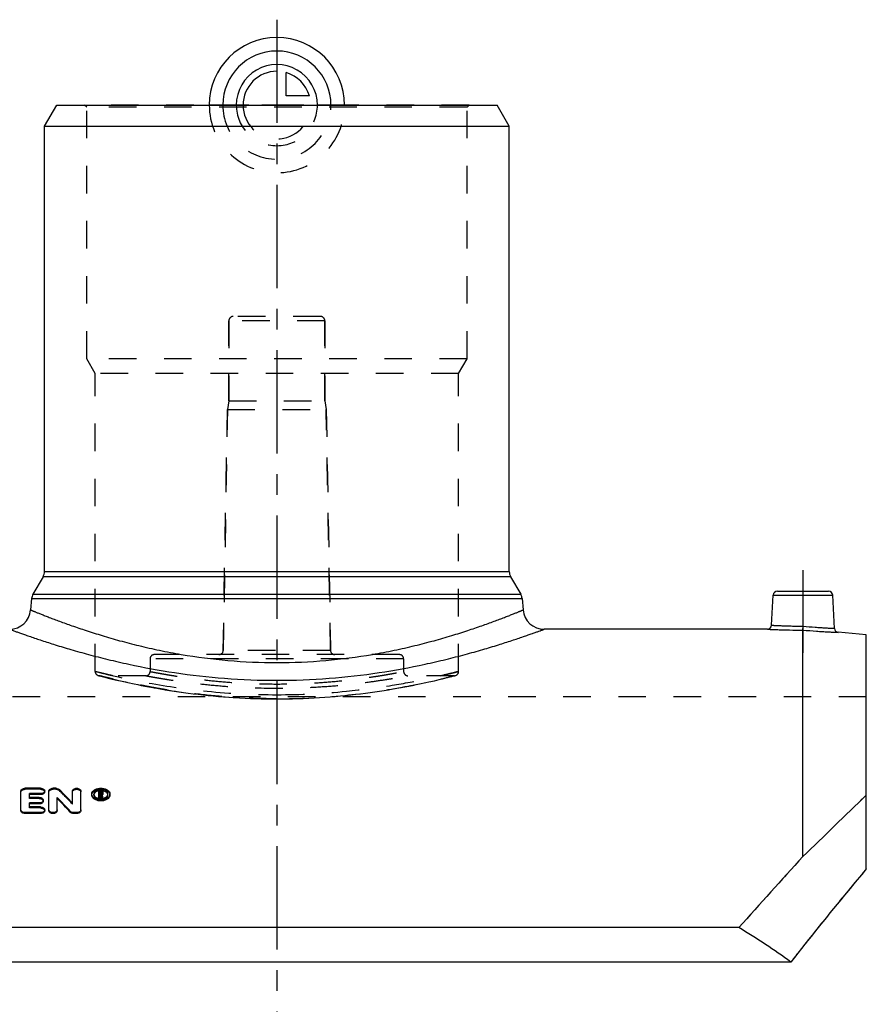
# Model space of a CAD drawing. Header units: millimetres. Extents: x 0 to 1000, y 0 to 1000.
# Tile 3 of 3: x 450 to 651, y 436 to 669. Entities that reach past the tile are written whole.
import ezdxf

# ---------------------------------------------------------------- set-up
doc = ezdxf.new("R2010")
doc.units = ezdxf.units.MM
doc.header["$LTSCALE"] = 65.185185
doc.linetypes.add('CENTER', pattern=[0.6, 0.375, -0.075, 0.075, -0.075])
doc.linetypes.add('HIDDEN', pattern=[0.2, 0.1, -0.1])
for name, color, linetype in [('ACHSEN_S', 7, 'CONTINUOUS'), ('FASEN', 7, 'CONTINUOUS'), ('KOERPER', 7, 'CONTINUOUS'), ('KONST.EL_MIT_GEO', 7, 'CONTINUOUS'), ('KONSTR_EL', 7, 'CONTINUOUS'), ('KURVEN', 7, 'CONTINUOUS')]:
    doc.layers.add(name, color=color, linetype=linetype)

msp = doc.modelspace()

# ---------------------------------------------------------------- linework, layer by layer
at = {"layer": 'ACHSEN_S', "color": 2, "linetype": 'CENTER'}
msp.add_line((511, 668.97), (511, 331.03), dxfattribs=at)
at = {"layer": 'FASEN', "color": 7, "linetype": 'Continuous'}
for p, q in [((456, 643.75), (458.89, 648.75)), ((458.89, 648.75), (563.11, 648.75)), ((566, 643.75), (563.11, 648.75)), ((456, 643.75), (566, 643.75)), ((650.5, 523.44), (643.87, 524.02))]:
    msp.add_line(p, q, dxfattribs=at)
at = {"layer": 'KOERPER', "color": 7, "linetype": 'Continuous'}
for p, q in [((456, 538.42), (456, 643.75)), ((566, 538.42), (566, 643.75)), ((627.08, 524.75), (574.26, 524.75))]:
    msp.add_line(p, q, dxfattribs=at)
at = {"layer": 'KOERPER', "color": 8, "linetype": 'HIDDEN'}
for p, q in [((499.65, 578.75), (499.65, 597.75)), ((522.35, 578.75), (522.35, 597.75)), ((499.65, 578.75), (499.3, 576.75)), ((499.65, 578.75), (522.35, 578.75)), ((522.35, 578.75), (522.7, 576.75)), ((498.3, 519.73), (499.3, 576.75)), ((499.3, 576.75), (522.7, 576.75)), ((523.7, 519.73), (522.7, 576.75)), ((481, 517.75), (481, 514.75)), ((541, 517.75), (541, 514.75)), ((480, 513.75), (469.05, 513.75)), ((552.95, 513.75), (542, 513.75)), ((650.5, 508.75), (371.5, 508.75))]:
    msp.add_line(p, q, dxfattribs=at)
at = {"layer": 'KOERPER', "color": 2, "linetype": 'CENTER'}
msp.add_line((635.5, 538.75), (635.5, 519.14), dxfattribs=at)
at = {"layer": 'KONST.EL_MIT_GEO', "color": 8, "linetype": 'HIDDEN'}
for p, q in [((466, 648.25), (465.5, 648.75)), ((556.5, 648.75), (465.5, 648.75)), ((466, 588.75), (466, 648.25)), ((556, 648.25), (466, 648.25)), ((556, 648.25), (556.5, 648.75)), ((556, 588.75), (556, 648.25)), ((521.35, 598.75), (500.65, 598.75)), ((499.65, 597.75), (499.65, 578.75)), ((522.35, 597.75), (499.65, 597.75)), ((522.35, 597.75), (522.35, 578.75)), ((468, 585.29), (466, 588.75)), ((556, 588.75), (466, 588.75)), ((554, 585.29), (556, 588.75)), ((468, 514.74), (468, 585.29)), ((554, 585.29), (468, 585.29)), ((554, 514.74), (554, 585.29)), ((499.3, 576.75), (498.3, 519.73)), ((522.7, 576.75), (523.7, 519.73)), ((523.7, 519.73), (498.3, 519.73)), ((481, 517.75), (481, 514.75)), ((541, 517.75), (481, 517.75)), ((540, 518.75), (482, 518.75)), ((541, 517.75), (541, 514.75)), ((468.75, 513.78), (469.06, 513.7)), ((469, 513.75), (469.25, 513.69)), ((469.06, 513.7), (470, 513.46)), ((470, 513.46), (471.11, 513.19)), ((471.11, 513.19), (472.05, 512.97)), ((472.05, 512.97), (473.13, 512.71)), ((473.13, 512.71), (474.36, 512.43)), ((548.27, 512.57), (549.43, 512.84)), ((549.43, 512.84), (550.44, 513.08)), ((550.44, 513.08), (551.3, 513.29)), ((551.3, 513.29), (552.29, 513.54)), ((552.29, 513.54), (553.25, 513.78)), ((474.36, 512.43), (475.74, 512.13)), ((475.74, 512.13), (477.25, 511.81)), ((477.25, 511.81), (478.06, 511.64)), ((478.06, 511.64), (478.9, 511.47)), ((478.9, 511.47), (479.78, 511.3)), ((479.77, 511.3), (480.68, 511.13)), ((480.68, 511.13), (481.62, 510.96)), ((481.61, 510.96), (482.58, 510.78)), ((482.57, 510.78), (483.57, 510.61)), ((483.57, 510.61), (484.59, 510.44)), ((484.58, 510.44), (485.63, 510.27)), ((485.63, 510.28), (486.7, 510.11)), ((535.3, 510.11), (536.37, 510.28)), ((536.37, 510.27), (537.42, 510.44)), ((537.41, 510.44), (538.43, 510.61)), ((538.43, 510.61), (539.43, 510.78)), ((539.42, 510.78), (540.39, 510.96)), ((540.38, 510.96), (541.32, 511.13)), ((541.32, 511.13), (542.23, 511.3)), ((542.22, 511.3), (543.1, 511.47)), ((543.1, 511.47), (543.94, 511.64)), ((543.94, 511.64), (544.75, 511.81)), ((544.75, 511.81), (546.26, 512.13)), ((486.69, 510.11), (487.79, 509.95)), ((487.78, 509.95), (488.9, 509.79)), ((488.89, 509.79), (490.03, 509.64)), ((490.02, 509.64), (491.18, 509.49)), ((491.17, 509.5), (492.35, 509.35)), ((492.34, 509.35), (493.54, 509.22)), ((493.52, 509.22), (494.74, 509.09)), ((494.73, 509.09), (495.95, 508.97)), ((495.94, 508.97), (497.18, 508.86)), ((497.17, 508.86), (498.42, 508.76)), ((498.41, 508.76), (499.67, 508.67)), ((499.66, 508.67), (500.93, 508.58)), ((500.92, 508.58), (502.2, 508.51)), ((502.19, 508.51), (503.48, 508.44)), ((503.46, 508.44), (504.76, 508.39)), ((504.74, 508.39), (506.04, 508.34)), ((506.03, 508.34), (507.33, 508.31)), ((507.31, 508.31), (508.62, 508.28)), ((508.6, 508.28), (509.9, 508.27)), ((509.89, 508.27), (511, 508.26)), ((511, 508.26), (512.11, 508.27)), ((512.1, 508.27), (513.4, 508.28)), ((513.38, 508.28), (514.69, 508.31)), ((514.67, 508.31), (515.97, 508.34)), ((515.96, 508.34), (517.26, 508.39)), ((517.24, 508.39), (518.54, 508.44)), ((518.52, 508.44), (519.81, 508.51)), ((519.8, 508.51), (521.08, 508.58)), ((521.07, 508.58), (522.34, 508.67)), ((522.33, 508.67), (523.59, 508.76)), ((523.58, 508.76), (524.83, 508.86)), ((524.82, 508.86), (526.06, 508.97)), ((526.05, 508.97), (527.27, 509.09)), ((527.26, 509.09), (528.48, 509.22)), ((528.46, 509.22), (529.66, 509.35)), ((529.65, 509.35), (530.83, 509.5)), ((530.82, 509.49), (531.98, 509.64)), ((531.97, 509.64), (533.11, 509.79)), ((533.1, 509.79), (534.22, 509.95)), ((534.21, 509.95), (535.31, 510.11)), ((451.43, 486.89), (451.43, 487.12)), ((455.06, 486.89), (455.06, 487.12)), ((458.03, 486.89), (458.03, 487.12)), ((458.69, 486.89), (458.69, 487.12)), ((455.06, 486.89), (451.43, 486.89)), ((452.42, 484.72), (452.42, 484.95)), ((454.73, 484.72), (452.42, 484.72)), ((454.73, 484.72), (454.73, 484.95)), ((458.69, 486.89), (458.03, 486.89)), ((459.53, 486.59), (459.53, 486.83)), ((467.2, 485.52), (467.2, 485.75)), ((467.7, 485.52), (467.7, 485.75)), ((469.27, 486.26), (468.85, 486.26)), ((469.18, 485.62), (469.18, 485.84)), ((469.27, 485.61), (469.18, 485.61)), ((469.27, 486.28), (469.27, 486.49)), ((469.27, 485.61), (469.27, 485.84)), ((469.52, 485.77), (469.52, 486)), ((469.6, 485.46), (469.6, 485.69)), ((469.85, 485.89), (469.85, 486)), ((471, 485.52), (471, 485.75)), ((471.5, 485.52), (471.5, 485.75)), ((452.42, 482.46), (452.42, 482.69)), ((455.06, 482.46), (452.42, 482.46)), ((455.06, 482.46), (455.06, 482.69)), ((462.62, 483.39), (462.62, 483.62))]:
    msp.add_line(p, q, dxfattribs=at)
at = {"layer": 'KONST.EL_MIT_GEO', "color": 7, "linetype": 'Continuous'}
for p, q in [((456, 538.42), (566, 538.42)), ((455.67, 537.17), (453.28, 533.03)), ((566.33, 537.17), (455.67, 537.17)), ((566.33, 537.17), (568.72, 533.03)), ((629.45, 533.75), (641.55, 533.75)), ((452.95, 532), (452.72, 529.31)), ((452.95, 532), (569.05, 532)), ((453.28, 533.03), (568.72, 533.03)), ((569.05, 532), (569.28, 529.31)), ((628.08, 525.7), (628.45, 532.8)), ((628.45, 532.8), (642.55, 532.8)), ((642.96, 524.96), (642.55, 532.8)), ((635.5, 470.97), (635.5, 524.54)), ((455.06, 487.12), (451.43, 487.12)), ((458.69, 487.12), (458.03, 487.12)), ((450.44, 481.8), (450.44, 486.49)), ((452.42, 484.95), (452.42, 485.85)), ((455.06, 485.85), (452.42, 485.85)), ((455.06, 485.62), (452.42, 485.62)), ((454.73, 484.95), (452.42, 484.95)), ((455.06, 485.62), (455.06, 485.85)), ((456.05, 486.26), (456.05, 486.49)), ((457.04, 481.8), (457.04, 486.49)), ((459.02, 481.8), (459.02, 484.94)), ((462.62, 483.62), (462.62, 486.49)), ((464.61, 481.8), (464.61, 486.49)), ((468.85, 484.77), (468.85, 486.49)), ((469.27, 486.49), (468.85, 486.49)), ((469.18, 485), (468.85, 485)), ((469.18, 484.77), (468.85, 484.77)), ((469.18, 485.84), (469.18, 486.28)), ((469.27, 486.28), (469.18, 486.28)), ((469.27, 486.05), (469.18, 486.05)), ((469.27, 485.84), (469.18, 485.84)), ((469.18, 484.77), (469.18, 485.62)), ((469.29, 485.62), (469.18, 485.62)), ((469.29, 485.39), (469.18, 485.39)), ((469.27, 486.05), (469.27, 486.28)), ((469.29, 485.39), (469.29, 485.62)), ((469.5, 484.77), (469.5, 485)), ((469.84, 485), (469.5, 485)), ((469.84, 484.77), (469.5, 484.77)), ((469.52, 486), (469.52, 486.12)), ((469.6, 485.68), (469.6, 485.69)), ((469.84, 484.77), (469.84, 485)), ((469.85, 486), (469.85, 486.12)), ((469.85, 485.77), (469.85, 485.89)), ((452.42, 482.69), (452.42, 483.65)), ((454.73, 483.65), (452.42, 483.65)), ((454.73, 483.42), (452.42, 483.42)), ((455.06, 482.69), (452.42, 482.69)), ((454.73, 483.42), (454.73, 483.65)), ((455.72, 484.07), (455.72, 484.3)), ((451.43, 481.14), (451.43, 481.36)), ((455.06, 481.36), (451.43, 481.36)), ((455.06, 481.14), (451.43, 481.14)), ((455.06, 481.14), (455.06, 481.36)), ((456.05, 481.8), (456.05, 482.03)), ((462.11, 481.45), (462.11, 481.67)), ((462.95, 481.14), (462.95, 481.36)), ((463.61, 481.36), (462.95, 481.36)), ((463.61, 481.14), (462.95, 481.14)), ((463.61, 481.14), (463.61, 481.36))]:
    msp.add_line(p, q, dxfattribs=at)
at = {"layer": 'KONST.EL_MIT_GEO', "color": 8, "linetype": 'HIDDEN'}
msp.add_lwpolyline([(546.26, 512.13), (546.97, 512.28), (548.27, 512.57)], dxfattribs=at)
for centre, radius, start, end in [((500.65, 597.75), 1, 90, 180), ((521.35, 597.75), 1, 0, 90), ((497.3, 519.75), 1, 270, 359), ((524.7, 519.75), 1, 181, 270), ((482, 517.75), 1, 90, 180), ((540, 517.75), 1, 0, 90), ((469, 514.75), 1, 180, 270), ((480, 514.75), 1, 269.9998, 0.0001), ((542, 514.75), 1, 179.9999, 270.0002), ((553, 514.75), 1, 270, 360), ((270.79, 301.24), 264.54, 43.5163, 44.48), ((468.39, 485.52), 0.692, 170.5211, 180.0222), ((170.63, 382.52), 316.2, 18.867, 18.9997), ((470.31, 485.52), 0.691, 359.9785, 9.4672)]:
    msp.add_arc(centre, radius, start, end, dxfattribs=at)
at = {"layer": 'KONST.EL_MIT_GEO', "color": 7, "linetype": 'Continuous'}
for centre, radius, start, end in [((453.5, 538.42), 2.5, 330, 360), ((568.5, 538.42), 2.5, 180, 210), ((629.45, 532.75), 1, 90, 177), ((641.55, 532.75), 1, 3, 90), ((455.44, 531.78), 2.5, 150, 175), ((566.56, 531.78), 2.5, 5, 30), ((447.74, 529.75), 5, 270, 355), ((574.26, 529.75), 5, 185, 270), ((627.08, 525.75), 1, 269.9996, 357), ((643.96, 525.01), 1, 183, 265.0005), ((261.8, 295.47), 273.49, 42.9099, 43.8526), ((262.18, 295.27), 273.2, 42.961, 43.9038), ((270.43, 301.46), 264.8, 43.4652, 44.4288), ((469.33, 484.17), 2.41, 96.3211, 104.3367), ((469.34, 487.12), 2.44, 260.769, 263.4449), ((469.35, 484), 2.58, 88.7208, 96.3739), ((469.35, 487.18), 2.5, 263.4519, 268.7104), ((469.27, 485.65), 0.394, 86.2178, 90.0289), ((469.27, 486.23), 0.393, 270.1184, 274.0009), ((169.99, 382.42), 316.52, 18.867, 18.9864), ((469.35, 487.2), 2.53, 268.6962, 273.9433), ((469.42, 486), 0.1, 350.8258, 0.247), ((469.35, 487.16), 2.49, 273.9484, 276.5826), ((469.36, 487.08), 2.41, 276.5587, 281.9533), ((469.6, 485.77), 0.243, 345.8313, 359.947)]:
    msp.add_arc(centre, radius, start, end, dxfattribs=at)
for centre, start_param, end_param in [((469.5, 357.25), -0.729861, -0.724095), ((469.84, 357.25), 5.553324, 5.55964)]:
    msp.add_ellipse(centre, major_axis=(-24.79, 167.75), ratio=0.165182, start_param=start_param, end_param=end_param, dxfattribs=at)
for points, knots in [([(452.72, 529.31), (452.72, 529.31), (452.72, 529.31), (452.74, 529.31), (452.76, 529.3), (452.81, 529.28), (452.89, 529.24), (453.01, 529.19), (453.17, 529.13), (453.36, 529.05), (453.59, 528.96), (453.96, 528.81), (454.51, 528.58), (455.27, 528.28), (456.17, 527.93), (457.19, 527.53), (458.34, 527.09), (460.11, 526.43), (462.62, 525.53), (465.97, 524.39), (469.74, 523.2), (473.9, 521.99), (478.43, 520.82), (483.29, 519.72), (490.3, 518.4), (499.56, 517.2), (511, 516.69), (522.44, 517.2), (531.7, 518.4), (538.71, 519.72), (543.57, 520.82), (548.1, 521.99), (552.26, 523.2), (556.03, 524.39), (559.38, 525.53), (561.89, 526.43), (563.66, 527.09), (564.81, 527.53), (565.83, 527.93), (566.73, 528.28), (567.49, 528.58), (568.04, 528.81), (568.41, 528.96), (568.64, 529.05), (568.83, 529.13), (568.99, 529.19), (569.11, 529.24), (569.19, 529.28), (569.24, 529.3), (569.26, 529.31), (569.28, 529.31), (569.28, 529.31), (569.28, 529.31)], [0, 0, 0, 0, 0.00004, 0.000159, 0.000358, 0.000636, 0.001431, 0.002542, 0.003968, 0.005708, 0.00776, 0.010121, 0.01576, 0.022603, 0.03062, 0.03978, 0.050049, 0.06139, 0.087135, 0.1167, 0.149765, 0.186009, 0.225115, 0.266758, 0.310598, 0.403351, 0.5, 0.596649, 0.689402, 0.733242, 0.774885, 0.813991, 0.850235, 0.8833, 0.912865, 0.93861, 0.949951, 0.96022, 0.96938, 0.977397, 0.98424, 0.989879, 0.99224, 0.994292, 0.996032, 0.997458, 0.998569, 0.999364, 0.999642, 0.999841, 0.99996, 1, 1, 1, 1]), ([(447.74, 524.75), (447.74, 524.75), (447.77, 524.74), (447.83, 524.72), (447.93, 524.68), (448.13, 524.6), (448.49, 524.47), (449.04, 524.27), (449.74, 524.02), (450.58, 523.72), (451.58, 523.37), (453.18, 522.82), (455.52, 522.03), (458.72, 521.01), (462.41, 519.89), (466.54, 518.73), (471.1, 517.56), (477.87, 516.01), (487.06, 514.32), (498.77, 512.97), (511, 512.5), (523.23, 512.97), (534.94, 514.32), (544.13, 516.01), (550.9, 517.56), (555.46, 518.73), (559.59, 519.89), (563.28, 521.01), (566.48, 522.03), (568.82, 522.82), (570.42, 523.37), (571.42, 523.72), (572.26, 524.02), (572.96, 524.27), (573.51, 524.47), (573.87, 524.6), (574.07, 524.68), (574.17, 524.72), (574.23, 524.74), (574.26, 524.75), (574.26, 524.75)], [0, 0, 0, 0, 0.000162, 0.000648, 0.001456, 0.002586, 0.005807, 0.010295, 0.016028, 0.02298, 0.031122, 0.040418, 0.062322, 0.08837, 0.11822, 0.151526, 0.18794, 0.22712, 0.312381, 0.404418, 0.5, 0.595582, 0.687619, 0.77288, 0.81206, 0.848474, 0.88178, 0.91163, 0.937678, 0.959582, 0.968878, 0.97702, 0.983972, 0.989705, 0.994193, 0.997414, 0.998544, 0.999352, 0.999838, 1, 1, 1, 1]), ([(627.08, 524.75), (627.09, 524.75), (627.15, 524.74), (627.27, 524.74), (627.47, 524.73), (627.75, 524.72), (628.1, 524.7), (628.71, 524.68), (629.63, 524.64), (630.89, 524.6), (632.87, 524.55), (634.43, 524.54), (635.5, 524.54)], [0, 0, 0, 0, 0.004843, 0.019323, 0.043292, 0.076506, 0.118634, 0.16925, 0.293862, 0.445459, 0.618176, 1, 1, 1, 1]), ([(628.08, 525.7), (628.09, 525.7), (628.14, 525.7), (628.24, 525.69), (628.42, 525.68), (628.67, 525.67), (628.98, 525.65), (629.52, 525.62), (630.33, 525.59), (631.45, 525.55), (632.72, 525.51), (634.1, 525.49), (635.05, 525.49), (635.54, 525.49)], [0, 0, 0, 0, 0.004822, 0.019241, 0.043115, 0.076212, 0.118211, 0.168703, 0.293133, 0.444709, 0.617593, 0.805109, 1, 1, 1, 1]), ([(635.5, 524.54), (635.5, 524.64), (635.52, 524.95), (635.53, 525.27), (635.54, 525.49)], [0, 0, 0, 0, 0.307419, 1, 1, 1, 1]), ([(635.5, 524.54), (636.56, 524.45), (638.11, 524.33), (640.08, 524.2), (641.34, 524.13), (642.25, 524.09), (642.86, 524.06), (643.21, 524.04), (643.48, 524.03), (643.68, 524.03), (643.8, 524.02), (643.86, 524.02), (643.87, 524.02)], [0, 0, 0, 0, 0.382099, 0.55484, 0.706414, 0.830959, 0.88153, 0.923608, 0.956778, 0.98071, 0.995165, 1, 1, 1, 1]), ([(635.54, 525.49), (636.48, 525.39), (637.86, 525.27), (639.6, 525.14), (640.72, 525.07), (641.63, 525.02), (642.25, 524.99), (642.62, 524.98), (642.81, 524.97), (642.91, 524.96), (642.96, 524.96)], [0, 0, 0, 0, 0.38259, 0.555507, 0.707089, 0.831479, 0.923894, 0.95695, 0.98079, 1, 1, 1, 1]), ([(450.44, 486.49), (450.44, 486.57), (450.5, 486.76), (450.73, 486.96), (451.06, 487.09), (451.3, 487.12), (451.43, 487.12)], [0, 0, 0, 0, 0.197635, 0.428973, 0.701472, 1, 1, 1, 1]), ([(455.06, 487.12), (455.19, 487.12), (455.43, 487.09), (455.76, 486.96), (455.99, 486.76), (456.05, 486.58), (456.05, 486.49)], [0, 0, 0, 0, 0.298504, 0.57099, 0.802337, 1, 1, 1, 1]), ([(457.04, 486.49), (457.04, 486.57), (457.11, 486.76), (457.34, 486.96), (457.66, 487.09), (457.91, 487.12), (458.03, 487.12)], [0, 0, 0, 0, 0.197635, 0.428973, 0.701472, 1, 1, 1, 1]), ([(458.69, 487.12), (458.78, 487.12), (459.07, 487.1), (459.38, 486.98), (459.53, 486.83)], [0, 0, 0, 0, 0.276053, 1, 1, 1, 1]), ([(462.62, 486.49), (462.62, 486.57), (462.69, 486.76), (462.92, 486.96), (463.24, 487.09), (463.61, 487.14), (463.99, 487.09), (464.31, 486.96), (464.54, 486.76), (464.61, 486.57), (464.61, 486.49)], [0, 0, 0, 0, 0.098816, 0.214469, 0.35073, 0.499988, 0.649262, 0.785533, 0.901182, 1, 1, 1, 1]), ([(467.2, 485.75), (467.2, 485.93), (467.34, 486.33), (467.84, 486.78), (468.54, 487.06), (469.35, 487.16), (470.16, 487.06), (470.86, 486.78), (471.36, 486.33), (471.5, 485.93), (471.5, 485.75)], [0, 0, 0, 0, 0.099249, 0.214925, 0.350996, 0.5, 0.649003, 0.785074, 0.900751, 1, 1, 1, 1]), ([(454.73, 484.95), (454.86, 484.95), (455.1, 484.92), (455.43, 484.78), (455.66, 484.57), (455.72, 484.39), (455.72, 484.3)], [0, 0, 0, 0, 0.29616, 0.567463, 0.799628, 1, 1, 1, 1]), ([(456.05, 486.49), (456.05, 486.41), (455.99, 486.22), (455.76, 486.02), (455.43, 485.88), (455.19, 485.85), (455.06, 485.85)], [0, 0, 0, 0, 0.197744, 0.429464, 0.701946, 1, 1, 1, 1]), ([(456.05, 486.26), (456.05, 486.18), (455.99, 485.99), (455.76, 485.79), (455.44, 485.65), (455.19, 485.62), (455.06, 485.62)], [0, 0, 0, 0, 0.197872, 0.430134, 0.699563, 1, 1, 1, 1]), ([(471.5, 485.75), (471.5, 485.56), (471.36, 485.16), (470.86, 484.71), (470.16, 484.42), (469.35, 484.32), (468.54, 484.42), (467.84, 484.71), (467.34, 485.16), (467.2, 485.56), (467.2, 485.75)], [0, 0, 0, 0, 0.099361, 0.215495, 0.351545, 0.5, 0.648454, 0.784504, 0.900639, 1, 1, 1, 1]), ([(471.5, 485.52), (471.5, 485.42), (471.47, 485.23), (471.29, 484.86), (470.85, 484.47), (470.15, 484.19), (469.35, 484.09), (468.55, 484.19), (467.86, 484.47), (467.42, 484.86), (467.23, 485.23), (467.2, 485.43), (467.2, 485.52)], [0, 0, 0, 0, 0.049456, 0.102262, 0.218941, 0.353458, 0.499929, 0.646411, 0.780941, 0.898083, 0.950846, 1, 1, 1, 1]), ([(471, 485.75), (471, 485.89), (470.9, 486.2), (470.51, 486.54), (469.97, 486.76), (469.35, 486.83), (468.73, 486.76), (468.19, 486.54), (467.81, 486.2), (467.7, 485.89), (467.7, 485.75)], [0, 0, 0, 0, 0.099263, 0.214992, 0.351061, 0.500001, 0.64894, 0.785009, 0.900738, 1, 1, 1, 1]), ([(467.7, 485.75), (467.7, 485.71), (467.71, 485.56), (467.78, 485.41), (467.84, 485.32)], [0, 0, 0, 0, 0.242187, 1, 1, 1, 1]), ([(467.85, 485.95), (467.83, 485.93), (467.77, 485.83), (467.72, 485.72), (467.71, 485.63)], [0, 0, 0, 0, 0.261105, 1, 1, 1, 1]), ([(467.84, 485.32), (467.9, 485.24), (468.19, 484.92), (468.62, 484.76), (468.95, 484.71)], [0, 0, 0, 0, 0.219677, 1, 1, 1, 1]), ([(468.73, 486.5), (468.64, 486.47), (468.31, 486.36), (467.99, 486.16), (467.85, 485.95)], [0, 0, 0, 0, 0.284189, 1, 1, 1, 1]), ([(469.27, 486.49), (469.34, 486.49), (469.49, 486.47), (469.67, 486.4), (469.81, 486.28), (469.85, 486.17), (469.85, 486.12)], [0, 0, 0, 0, 0.298048, 0.570312, 0.80186, 1, 1, 1, 1]), ([(469.52, 486.12), (469.51, 486.16), (469.44, 486.26), (469.33, 486.28), (469.27, 486.28)], [0, 0, 0, 0, 0.424355, 1, 1, 1, 1]), ([(469.29, 485.84), (469.35, 485.84), (469.44, 485.86), (469.51, 485.94), (469.51, 485.98)], [0, 0, 0, 0, 0.566772, 1, 1, 1, 1]), ([(470.86, 485.95), (470.72, 486.15), (470.24, 486.47), (469.7, 486.57), (469.41, 486.57)], [0, 0, 0, 0, 0.45126, 1, 1, 1, 1]), ([(469.5, 485.94), (469.5, 485.94), (469.48, 485.98), (469.44, 486), (469.41, 486.02)], [0, 0, 0, 0, 0.22173, 1, 1, 1, 1]), ([(469.73, 485.78), (469.72, 485.77), (469.68, 485.74), (469.64, 485.71), (469.6, 485.69)], [0, 0, 0, 0, 0.237972, 1, 1, 1, 1]), ([(469.84, 485.71), (469.83, 485.69), (469.8, 485.6), (469.73, 485.54), (469.67, 485.5)], [0, 0, 0, 0, 0.226966, 1, 1, 1, 1]), ([(469.85, 486), (469.85, 485.96), (469.82, 485.87), (469.77, 485.81), (469.73, 485.78)], [0, 0, 0, 0, 0.471559, 1, 1, 1, 1]), ([(469.86, 484.73), (469.97, 484.75), (470.34, 484.86), (470.7, 485.08), (470.86, 485.32)], [0, 0, 0, 0, 0.280896, 1, 1, 1, 1]), ([(470.99, 485.63), (470.99, 485.66), (470.96, 485.77), (470.91, 485.88), (470.86, 485.95)], [0, 0, 0, 0, 0.239425, 1, 1, 1, 1]), ([(470.86, 485.32), (470.88, 485.35), (470.96, 485.48), (471, 485.63), (471, 485.75)], [0, 0, 0, 0, 0.263421, 1, 1, 1, 1]), ([(455.72, 484.3), (455.72, 484.21), (455.66, 484.03), (455.43, 483.82), (455.1, 483.68), (454.86, 483.65), (454.73, 483.65)], [0, 0, 0, 0, 0.200449, 0.43298, 0.70428, 1, 1, 1, 1]), ([(455.72, 484.07), (455.72, 483.99), (455.66, 483.8), (455.43, 483.59), (455.11, 483.45), (454.86, 483.42), (454.73, 483.42)], [0, 0, 0, 0, 0.200503, 0.43351, 0.701768, 1, 1, 1, 1]), ([(455.06, 482.69), (455.19, 482.69), (455.43, 482.66), (455.76, 482.52), (455.99, 482.31), (456.05, 482.11), (456.05, 482.03)], [0, 0, 0, 0, 0.29386, 0.563998, 0.796968, 1, 1, 1, 1]), ([(451.43, 481.36), (451.3, 481.36), (451.05, 481.39), (450.73, 481.53), (450.5, 481.75), (450.44, 481.94), (450.44, 482.03)], [0, 0, 0, 0, 0.293411, 0.563551, 0.796896, 1, 1, 1, 1]), ([(451.43, 481.14), (451.3, 481.14), (451.05, 481.17), (450.73, 481.31), (450.5, 481.52), (450.44, 481.71), (450.44, 481.8)], [0, 0, 0, 0, 0.293833, 0.564038, 0.796469, 1, 1, 1, 1]), ([(456.05, 482.03), (456.05, 481.94), (455.99, 481.75), (455.76, 481.53), (455.44, 481.39), (455.19, 481.36), (455.06, 481.36)], [0, 0, 0, 0, 0.203105, 0.436435, 0.706569, 1, 1, 1, 1]), ([(456.05, 481.8), (456.05, 481.72), (455.99, 481.52), (455.76, 481.31), (455.44, 481.17), (455.19, 481.14), (455.06, 481.14)], [0, 0, 0, 0, 0.203125, 0.436901, 0.70401, 1, 1, 1, 1]), ([(459.02, 482.03), (459.03, 481.63), (458.03, 481.09), (457.04, 481.63), (457.04, 482.03)], [0, 0, 0, 0, 0.49999, 1, 1, 1, 1]), ([(459.02, 481.8), (459.02, 481.41), (458.03, 480.87), (457.04, 481.4), (457.04, 481.8)], [0, 0, 0, 0, 0.499769, 1, 1, 1, 1]), ([(462.95, 481.36), (462.87, 481.36), (462.57, 481.38), (462.26, 481.51), (462.11, 481.67)], [0, 0, 0, 0, 0.273947, 1, 1, 1, 1]), ([(462.95, 481.14), (462.87, 481.14), (462.57, 481.16), (462.26, 481.29), (462.11, 481.45)], [0, 0, 0, 0, 0.27607, 1, 1, 1, 1]), ([(464.61, 482.03), (464.61, 481.94), (464.54, 481.75), (464.31, 481.53), (463.99, 481.39), (463.74, 481.36), (463.61, 481.36)], [0, 0, 0, 0, 0.203101, 0.436468, 0.706602, 1, 1, 1, 1]), ([(464.61, 481.8), (464.61, 481.71), (464.54, 481.52), (464.31, 481.31), (463.99, 481.17), (463.74, 481.14), (463.61, 481.14)], [0, 0, 0, 0, 0.203424, 0.436958, 0.70602, 1, 1, 1, 1])]:
    msp.add_open_spline(points, degree=3, knots=knots, dxfattribs=at)
at = {"layer": 'KONST.EL_MIT_GEO', "color": 8, "linetype": 'HIDDEN'}
for points, knots in [([(635.5, 524.54), (635.5, 524.64), (635.52, 524.95), (635.53, 525.27), (635.54, 525.49)], [0, 0, 0, 0, 0.307419, 1, 1, 1, 1]), ([(472.17, 513.75), (471.57, 513.89), (470.35, 514.17), (469.55, 514.36), (467.65, 514.84), (468, 514.75)], [0, 0, 0, 0, 0.431999, 0.745753, 1, 1, 1, 1]), ([(468, 514.75), (472.17, 513.7), (480.95, 511.8), (495.3, 509.78), (505.49, 509.26), (511, 509.26)], [0, 0, 0, 0, 0.2966, 0.619872, 1, 1, 1, 1]), ([(511, 508.3), (508.27, 508.3), (502.9, 508.44), (495.12, 509.03), (488.99, 509.78), (484.47, 510.48), (481.44, 511.01), (478.68, 511.54), (476.24, 512.05), (474.1, 512.52), (472.4, 512.91), (470.83, 513.29), (470.19, 513.45), (468.73, 513.82), (469, 513.75)], [0, 0, 0, 0, 0.193184, 0.37908, 0.550833, 0.629436, 0.702209, 0.768458, 0.82752, 0.878768, 0.921618, 0.955551, 0.980128, 1, 1, 1, 1]), ([(469.25, 513.69), (473.8, 512.53), (482.66, 510.62), (496.61, 508.74), (505.99, 508.3), (511, 508.3)], [0, 0, 0, 0, 0.333329, 0.643843, 1, 1, 1, 1]), ([(480, 513.75), (480.05, 513.74), (480.25, 513.7), (480.7, 513.62), (481.44, 513.48), (482.47, 513.3), (483.77, 513.08), (486.02, 512.72), (489.38, 512.22), (494.02, 511.67), (501.3, 511.01), (509.06, 510.73), (516.97, 510.88), (522.7, 511.19), (527.99, 511.67), (532.62, 512.22), (535.98, 512.72), (538.23, 513.08), (539.53, 513.3), (540.56, 513.48), (541.3, 513.62), (541.75, 513.7), (541.95, 513.74), (542, 513.75)], [0, 0, 0, 0, 0.002461, 0.009814, 0.021968, 0.038776, 0.060043, 0.085529, 0.148037, 0.223781, 0.309876, 0.499984, 0.596883, 0.690124, 0.776219, 0.851963, 0.914471, 0.939957, 0.961224, 0.978032, 0.990186, 0.997539, 1, 1, 1, 1]), ([(481, 514.75), (481, 514.75), (481.02, 514.75), (481.04, 514.74), (481.09, 514.73), (481.15, 514.72), (481.23, 514.7), (481.38, 514.68), (481.6, 514.63), (481.93, 514.57), (482.32, 514.5), (482.78, 514.41), (483.53, 514.27), (484.63, 514.08), (486.14, 513.82), (487.89, 513.55), (489.85, 513.26), (492.02, 512.97), (495.26, 512.59), (499.65, 512.18), (505.21, 511.86), (511, 511.75), (516.79, 511.86), (522.35, 512.18), (526.74, 512.59), (529.98, 512.97), (532.15, 513.26), (534.11, 513.55), (535.86, 513.82), (537.37, 514.08), (538.47, 514.27), (539.22, 514.41), (539.68, 514.5), (540.07, 514.57), (540.4, 514.63), (540.62, 514.68), (540.77, 514.7), (540.85, 514.72), (540.91, 514.73), (540.96, 514.74), (540.98, 514.75), (541, 514.75), (541, 514.75)], [0, 0, 0, 0, 0.000153, 0.000613, 0.001378, 0.002449, 0.003825, 0.005504, 0.009767, 0.015226, 0.021866, 0.029666, 0.038604, 0.059792, 0.085198, 0.114558, 0.147574, 0.183926, 0.223268, 0.309428, 0.402849, 0.5, 0.597151, 0.690572, 0.776732, 0.816074, 0.852426, 0.885442, 0.914802, 0.940208, 0.961396, 0.970334, 0.978134, 0.984774, 0.990233, 0.994496, 0.996175, 0.997551, 0.998622, 0.999387, 0.999847, 1, 1, 1, 1]), ([(511, 509.26), (516.51, 509.26), (525.65, 509.72), (537.55, 511.29), (545.75, 512.82), (550.97, 514), (553.38, 514.59), (554, 514.75)], [0, 0, 0, 0, 0.380098, 0.630675, 0.828398, 0.955838, 1, 1, 1, 1]), ([(511, 508.3), (516.36, 508.3), (526.31, 508.8), (537.91, 510.47), (545.44, 511.96), (549.55, 512.89), (551.92, 513.48), (553, 513.75)], [0, 0, 0, 0, 0.379036, 0.702156, 0.827488, 0.921604, 1, 1, 1, 1]), ([(554, 514.75), (553.65, 514.66), (552.26, 514.31), (550.87, 513.99), (549.83, 513.75)], [0, 0, 0, 0, 0.254248, 1, 1, 1, 1]), ([(450.44, 486.26), (450.44, 486.34), (450.5, 486.53), (450.74, 486.73), (451.06, 486.86), (451.3, 486.89), (451.43, 486.89)], [0, 0, 0, 0, 0.198106, 0.429751, 0.701144, 1, 1, 1, 1]), ([(454.73, 484.72), (454.86, 484.72), (455.11, 484.69), (455.43, 484.55), (455.66, 484.35), (455.72, 484.16), (455.72, 484.07)], [0, 0, 0, 0, 0.29991, 0.567016, 0.801513, 1, 1, 1, 1]), ([(455.06, 486.89), (455.19, 486.89), (455.44, 486.86), (455.76, 486.73), (455.99, 486.53), (456.05, 486.34), (456.05, 486.26)], [0, 0, 0, 0, 0.302145, 0.57041, 0.804133, 1, 1, 1, 1]), ([(457.04, 486.26), (457.04, 486.34), (457.11, 486.53), (457.34, 486.73), (457.66, 486.86), (457.91, 486.89), (458.03, 486.89)], [0, 0, 0, 0, 0.198106, 0.429751, 0.701144, 1, 1, 1, 1]), ([(458.69, 486.89), (458.78, 486.89), (459.07, 486.87), (459.38, 486.75), (459.53, 486.59)], [0, 0, 0, 0, 0.278042, 1, 1, 1, 1]), ([(462.62, 486.26), (462.62, 486.34), (462.69, 486.53), (462.92, 486.73), (463.24, 486.86), (463.62, 486.9), (463.99, 486.86), (464.31, 486.73), (464.54, 486.53), (464.61, 486.34), (464.61, 486.26)], [0, 0, 0, 0, 0.100237, 0.214277, 0.351946, 0.499733, 0.649019, 0.785554, 0.900116, 1, 1, 1, 1]), ([(467.2, 485.52), (467.2, 485.61), (467.23, 485.8), (467.42, 486.17), (467.86, 486.55), (468.55, 486.83), (469.35, 486.92), (470.15, 486.83), (470.85, 486.55), (471.29, 486.17), (471.47, 485.8), (471.5, 485.61), (471.5, 485.52)], [0, 0, 0, 0, 0.049511, 0.102163, 0.218439, 0.353003, 0.499934, 0.646878, 0.781454, 0.898184, 0.950791, 1, 1, 1, 1]), ([(467.7, 485.52), (467.7, 485.37), (467.81, 485.06), (468.19, 484.72), (468.73, 484.5), (469.35, 484.42), (469.97, 484.5), (470.51, 484.72), (470.9, 485.06), (471, 485.37), (471, 485.52)], [0, 0, 0, 0, 0.099922, 0.215457, 0.351597, 0.50004, 0.647724, 0.784582, 0.899645, 1, 1, 1, 1]), ([(469.27, 486.26), (469.34, 486.26), (469.48, 486.24), (469.67, 486.17), (469.81, 486.05), (469.85, 485.94), (469.85, 485.89)], [0, 0, 0, 0, 0.296385, 0.569481, 0.800683, 1, 1, 1, 1]), ([(469.27, 485.61), (469.33, 485.61), (469.44, 485.63), (469.52, 485.72), (469.52, 485.77)], [0, 0, 0, 0, 0.574057, 1, 1, 1, 1]), ([(455.06, 482.46), (455.19, 482.46), (455.44, 482.43), (455.76, 482.29), (455.99, 482.08), (456.05, 481.89), (456.05, 481.8)], [0, 0, 0, 0, 0.297649, 0.563613, 0.798902, 1, 1, 1, 1])]:
    msp.add_open_spline(points, degree=3, knots=knots, dxfattribs=at)
at = {"layer": 'KONST.EL_MIT_GEO', "color": 7, "linetype": 'Continuous'}
msp.add_open_spline([(469.41, 486.02), (469.38, 486.03), (469.34, 486.04), (469.29, 486.05)], degree=3, dxfattribs=at)
at = {"layer": 'KONST.EL_MIT_GEO', "color": 8, "linetype": 'HIDDEN'}
for points in [[(469.52, 485.89), (469.52, 485.9), (469.51, 485.92), (469.5, 485.94)], [(469.67, 485.5), (469.65, 485.49), (469.62, 485.47), (469.6, 485.46)]]:
    msp.add_open_spline(points, degree=3, dxfattribs=at)
at = {"layer": 'KONSTR_EL', "color": 7, "linetype": 'Continuous'}
for p, q in [((650.5, 468.05), (650.5, 523.44)), ((620.35, 454.15), (401.65, 454.15)), ((632.64, 446), (389.36, 446))]:
    msp.add_line(p, q, dxfattribs=at)
at = {"layer": 'KONSTR_EL', "color": 8, "linetype": 'HIDDEN'}
for centre, radius, start, end in [((-2915.14, 4145.22), 5109.52, 314.0198, 314.25418), ((1790.31, -584.32), 1564.36, 137.57832, 138.40721), ((1419.03, -175.44), 1002.35, 140.06083, 140.25253), ((1255.36, -40.52), 790.25, 140.18611, 141.73008), ((1144.23, 47.49), 648.48, 141.75348, 142.08225)]:
    msp.add_arc(centre, radius, start, end, dxfattribs=at)
at = {"layer": 'KONSTR_EL', "color": 7, "linetype": 'Continuous'}
for centre, radius, start, end in [((-2700.32, 3923.83), 4801.04, 314.01227, 314.26171), ((1709.98, -511.98), 1456.26, 137.54755, 138.43797)]:
    msp.add_arc(centre, radius, start, end, dxfattribs=at)
msp.add_ellipse((511, 351.25), major_axis=(175, 0), ratio=0.753156, start_param=0.802232, end_param=0.895814, dxfattribs=at)
msp.add_open_spline([(650.5, 468.05), (649.05, 466.32), (643.01, 459.05), (637.07, 451.68), (632.64, 446)], degree=3, knots=[0, 0, 0, 0, 0.238528, 1, 1, 1, 1], dxfattribs=at)
at = {"layer": 'KURVEN', "color": 40, "linetype": 'Continuous'}
for p, q in [((511, 658.35), (511, 648.75)), ((513.2, 650.95), (513.2, 656.44)), ((518.69, 650.95), (513.2, 650.95))]:
    msp.add_line(p, q, dxfattribs=at)
at = {"layer": 'KURVEN', "color": 8, "linetype": 'HIDDEN'}
msp.add_line((527, 648.75), (495, 648.75), dxfattribs=at)
at = {"layer": 'KURVEN', "color": 40, "linetype": 'Continuous'}
for radius, start, end in [(16, 0, 180), (12.8, 0, 180), (9.6, 0, 180.0001), (8, 90, 180.0001), (8, 15.962, 74.038)]:
    msp.add_arc((511, 648.75), radius, start, end, dxfattribs=at)
at = {"layer": 'KURVEN', "color": 8, "linetype": 'HIDDEN'}
for radius, start in [(16, 180), (12.8, 180), (9.6, 180.0001), (8, 180.0001)]:
    msp.add_arc((511, 648.75), radius, start, 360, dxfattribs=at)

doc.saveas('drawing.dxf')
